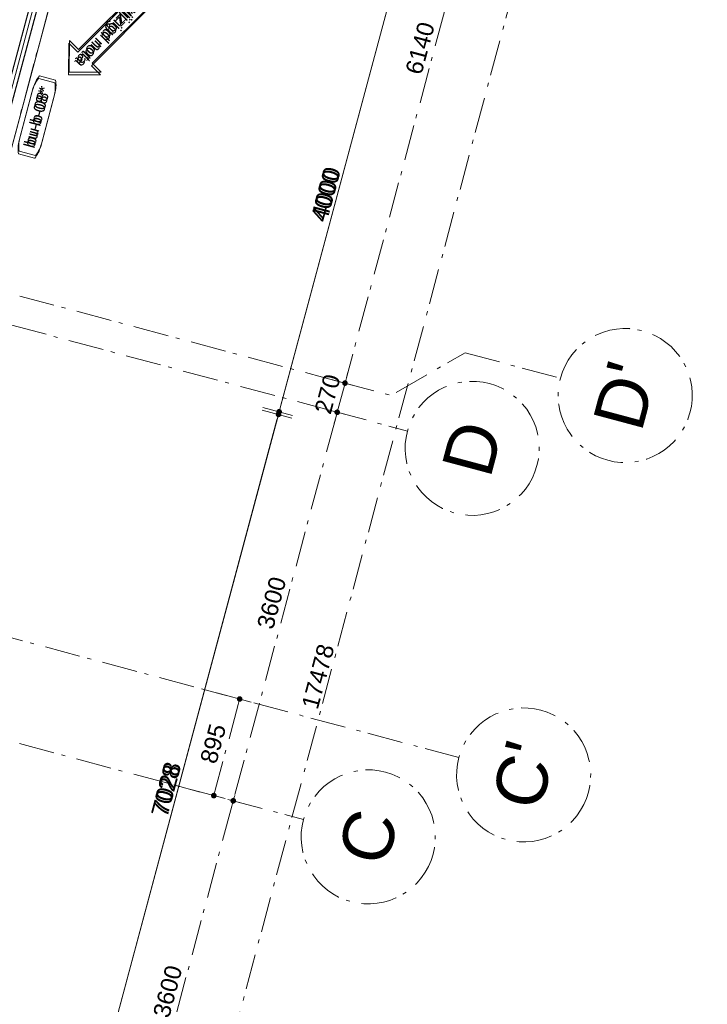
# Model space of a CAD drawing. Header units: millimetres. Extents: x -7616 to 74263, y -34032 to 21987.
# Tile 58 of 60: x 65825 to 71976, y -23698 to -14885. Entities that reach past the tile are written whole.
import ezdxf
from ezdxf.enums import TextEntityAlignment as Align

# ---------------------------------------------------------------- set-up
doc = ezdxf.new("R2010")
doc.units = ezdxf.units.MM
doc.header["$LTSCALE"] = 508
doc.header["$PDMODE"] = 1
doc.header["$PDSIZE"] = -2
doc.linetypes.add('Dash Style-1', pattern=[0.41664, 0.20828, -0.20836])
doc.linetypes.add('Dash Style-6', pattern=[1.04164, 0.625, -0.20828, 0.06943, -0.13893])
doc.layers.get('0').update_dxf_attribs({"lineweight": 0})
doc.layers.get('DEFPOINTS').update_dxf_attribs({"lineweight": 0})
for name, color, linetype, lineweight in [('(00) tekening-lijn draairichting', 7, 'Dash Style-1', 0), ('(00) tekening-merk kozijn', 40, 'Continuous', 0), ('(00) tekening-stramien-algemeen', 7, 'Dash Style-6', 0), ('(00) tekening-wijzigingspijl', 142, 'Continuous', 0), ('(00) tekst-algemeen', 8, 'Continuous', 0), ('(42) binnenwandafwerkingen-R plaatmateriaal algemeen', 12, 'Continuous', 0), ('(__) constructies_materialen-Xh2 staalproducten', 1, 'Continuous', 0), ('Dimension', 7, 'Continuous', 0), ('None', 7, 'Continuous', 0)]:
    doc.layers.add(name, color=color, linetype=linetype, lineweight=lineweight)
doc.styles.add('Arial', font='Arial')
doc.styles.add('Helvetica', font='Helvetica')
doc.dimstyles.new('KE __', dxfattribs={"dimtxt": 151.308594, "dimasz": 50.074463, "dimexe": 125, "dimexo": 500, "dimgap": 25, "dimtad": 1, "dimdec": 1, "dimtxsty": 'Helvetica', "dimblk": 'DOT', "dimblk1": 'DOT', "dimblk2": 'DOT', "dimcen": 0, "dimdle": 100, "dimazin": 0, "dimtfac": 0.8, "dimtdec": 1, "dimtix": 1, "dimtmove": 0, "dimatfit": 0, "dimldrblk": 'DOT', "dimfxl": 150, "dimfxlon": 1, "dimfrac": 2, "dimtolj": 1, "dimarcsym": 0})

# ---------------------------------------------------------------- blocks, each defined once
blk = doc.blocks.new('_Dot')
at = {"color": 0, "linetype": 'ByBlock', "lineweight": -2}
blk.add_line((-0.5, 0), (-1, 0), dxfattribs=at)
at = {"color": 0, "linetype": 'ByBlock', "const_width": 0.5}
blk.add_lwpolyline([(-0.25, 0, 1), (0.25, 0, 1)], format="xyb", close=True, dxfattribs=at)
blk = doc.blocks.new('*D52')
at = {"layer": 'DEFPOINTS', "color": 0, "transparency": 33554687}
for p in [(21347.1, 14915), (20280.1, 10915), (23375, 10915)]:
    blk.add_point(p, dxfattribs=at)
at = {"layer": 'Dimension', "color": 0, "lineweight": -2, "transparency": 33554687}
for p, q in [((23225, 14915), (23500, 14915)), ((23375, 14864.9), (23375, 10965.1)), ((23225, 10915), (23500, 10915))]:
    blk.add_line(p, q, dxfattribs=at)
at = {"layer": 'Dimension', "color": 0, "lineweight": -2, "xscale": 50.07446289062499, "yscale": 50.07446289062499, "zscale": 50.07446289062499}
for p, rotation in [((23375, 14915), 90), ((23375, 10915), 270)]:
    blk.add_blockref('_Dot', p, dxfattribs=dict(at, rotation=rotation))
at = {"layer": 'Dimension', "color": 0, "lineweight": 0, "transparency": 33554687, "insert": (23274.3, 12915), "char_height": 151.31, "attachment_point": 5, "rotation": 90, "style": 'Helvetica'}
blk.add_mtext('\\A1;4000', dxfattribs=at)
blk = doc.blocks.new('00-merk kozijn')
at = {"layer": '(00) tekening-merk kozijn', "color": 2, "lineweight": 0, "transparency": 33554687, "flags": 128}
blk.add_lwpolyline([(233.3, 50, 0.105357), (349.4, 74.7), (350, 75), (350, 225), (349.4, 225.3, 0.105357), (233.3, 250), (-233.3, 250, 0.105357), (-349.4, 225.3), (-350, 225), (-350, 75), (-349.4, 74.7, 0.105357), (-233.3, 50)], format="xyb", close=True, dxfattribs=at)
at = {"layer": 'None', "color": 7, "linetype": 'Continuous', "lineweight": 0, "transparency": 33554687}
blk.add_point((0, 0), dxfattribs=at)
at = {"layer": '(00) tekening-merk kozijn', "color": 2, "transparency": 33554687, "style": 'Arial'}
blk.add_attdef('MERK', text='', height=100.7, dxfattribs=at).set_placement((0, 149.9), align=Align.MIDDLE_CENTER)
blk = doc.blocks.new('zetwerk omlijsting eternit')
at = {"layer": '(__) constructies_materialen-Xh2 staalproducten', "color": 3, "lineweight": 0, "transparency": 33554687, "flags": 128}
for points in [[(6.8, 12.7), (-17, 12.7), (-17, 10.7), (5, 10.7), (14.7, -100), (16.5, -98)], [(16.5, -98), (14.7, -100), (205, -100), (205, -30.3), (155, -30.3), (155, 30), (153, 30), (153, -32.3), (203, -32.3), (203, -98)], [(205, 48), (157, 48), (157, 0), (155, 0), (155, 50), (205, 50)]]:
    blk.add_lwpolyline(points, close=True, dxfattribs=at)
blk = doc.blocks.new('kozijn aansluiting-hoek met lijst eternit')
at = {"layer": '(42) binnenwandafwerkingen-R plaatmateriaal algemeen', "color": 17, "lineweight": 0, "transparency": 33554687, "flags": 128}
blk.add_lwpolyline([(-32, 444), (-22, 444), (-22, 75), (-32, 75)], close=True, dxfattribs=at)
at = {"layer": 'None', "color": 17, "lineweight": 0, "transparency": 33554687}
blk.add_line((-17, 230), (-17, 444), dxfattribs=at)
at = {"layer": 'None', "color": 17, "lineweight": 0, "transparency": 33554687, "flags": 128}
blk.add_lwpolyline([(-76, 70), (0, 70), (0, 0), (-76, 0)], close=True, dxfattribs=at)
at = {"layer": 'None', "color": 7, "linetype": 'Continuous', "lineweight": 0, "transparency": 33554687}
for p in [(0, 0), (5, 0)]:
    blk.add_point(p, dxfattribs=at)
at = {"layer": 'None', "color": 17, "transparency": 33554687}
blk.add_blockref('zetwerk omlijsting eternit', (0, 0), dxfattribs=at)
blk = doc.blocks.new('wijzigingspijl-100')
at = {"layer": '(00) tekening-wijzigingspijl', "color": 1, "lineweight": 0, "flags": 128}
blk.add_lwpolyline([(-1031.3, -85.4), (-1031.3, 87.4), (-202.6, 87.4), (-202.6, 202.6), (0, 0), (-202.6, -200.6), (-202.6, -85.4)], close=True, dxfattribs=at)
at = {"layer": '(00) tekening-wijzigingspijl', "color": 1, "style": 'Arial'}
blk.add_attdef('hoofdveld', text='', height=102, dxfattribs=at).set_placement((-572.5, 1), align=Align.MIDDLE_CENTER)
blk.add_attdef('subveld', text='', height=75.5, dxfattribs=at).set_placement((-1031.3, -246.4), align=Align.MIDDLE_LEFT)
blk = doc.blocks.new('bu-b-08')
at = {"layer": '(00) tekening-lijn draairichting', "color": 17, "lineweight": 0, "transparency": 33554687, "flags": 128}
for points in [[(1828.8, -374, 0.133219), (1729.2, -7.2), (1085.1, -374)], [(4189.2, -374, -0.133219), (4288.9, -7.2), (4933, -374)]]:
    blk.add_lwpolyline(points, format="xyb", dxfattribs=at)
at = {"layer": 'None', "color": 17, "lineweight": 0, "transparency": 33554687}
blk.add_line((4933, -409), (1161.1, -409), dxfattribs=at)
at = {"layer": 'None', "color": 17, "lineweight": 0, "transparency": 33554687, "flags": 128}
for points in [[(1041.1, -374), (4977, -374), (4977, 0), (1041.1, 0)], [(5009, -374), (5009, -444), (1009.1, -444), (1009.1, -374)], [(1161.1, -374), (1161.1, -444), (1085.1, -444), (1085.1, -374)], [(1828.8, -374), (1828.8, -444), (1752.8, -444), (1752.8, -374)], [(1904.8, -374), (1904.8, -444), (1828.8, -444), (1828.8, -374)], [(4189.2, -374), (4189.2, -444), (4113.2, -444), (4113.2, -374)], [(4189.2, -379), (4189.2, -444), (4113.2, -444), (4113.2, -379)], [(4265.2, -374), (4265.2, -444), (4189.2, -444), (4189.2, -374)], [(4933, -374), (4933, -444), (4857, -444), (4857, -374)], [(5023.7, -444), (2744, -444), (2744, -444), (2162.6, -444), (2162.6, -444), (994.4, -444), (994.4, -544), (5023.7, -544)]]:
    blk.add_lwpolyline(points, close=True, dxfattribs=at)
at = {"layer": '(00) tekst-algemeen', "color": 17, "transparency": 33554687}
ref = blk.add_blockref('00-merk kozijn', (3009, -544), dxfattribs=dict(at, rotation=180))
ref.add_attrib('MERK', 'bu-b-08*', dxfattribs={"layer": '(00) tekening-merk kozijn', "color": 2, "transparency": 33554687, "height": 100.69, "style": 'Arial'}).set_placement((3009, -693.9), align=Align.MIDDLE_CENTER)
at = {"layer": 'None', "color": 17, "transparency": 33554687, "xscale": -1}
blk.add_blockref('kozijn aansluiting-hoek met lijst eternit', (1009.1, -444), dxfattribs=at)
at = {"layer": 'None', "color": 17, "transparency": 33554687}
blk.add_blockref('kozijn aansluiting-hoek met lijst eternit', (5009, -444), dxfattribs=at)
at = {"layer": 'None', "color": 17, "transparency": 33554687, "rotation": 150}
blk.add_blockref('wijzigingspijl-100', (3459, -869), dxfattribs=at).add_auto_attribs({'hoofdveld': 'gewijzigd nota'})
blk = doc.blocks.new('*D127')
at = {"layer": 'DEFPOINTS', "color": 0, "transparency": 33554687}
for p in [(20450.1, 10915), (20315, 3887), (23375, 3887)]:
    blk.add_point(p, dxfattribs=at)
at = {"layer": 'Dimension', "color": 0, "lineweight": -2, "transparency": 33554687}
for p, q in [((23225, 10915), (23500, 10915)), ((23375, 10864.9), (23375, 3937.1)), ((23225, 3887), (23500, 3887))]:
    blk.add_line(p, q, dxfattribs=at)
at = {"layer": 'Dimension', "color": 0, "lineweight": -2, "xscale": 50.07446289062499, "yscale": 50.07446289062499, "zscale": 50.07446289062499}
for p, rotation in [((23375, 10915), 90), ((23375, 3887), 270)]:
    blk.add_blockref('_Dot', p, dxfattribs=dict(at, rotation=rotation))
at = {"layer": 'Dimension', "color": 0, "lineweight": 0, "transparency": 33554687, "insert": (23274.3, 7401), "char_height": 151.31, "attachment_point": 5, "rotation": 90, "style": 'Helvetica'}
blk.add_mtext('\\A1;7028', dxfattribs=at)
blk = doc.blocks.new('Group-91-1')
at = {"layer": '(00) tekening-stramien-algemeen', "color": 2, "lineweight": 0, "transparency": 33554687}
for p, q in [((71038, 270), (-1884.5, 270)), ((71038, 0), (-1884.5, 0)), ((71014.5, -2704.9), (-1884.5, -2704.9)), ((71014.5, -3599.9), (-1884.5, -3599.9))]:
    blk.add_line(p, q, dxfattribs=at)
blk = doc.blocks.new('Stramien blok B')
at = {"layer": '(00) tekening-stramien-algemeen', "color": 2, "lineweight": 0, "transparency": 33554687}
blk.add_line((67660, 6543), (67660, 1818.9), dxfattribs=at)
at = {"layer": 'None', "color": 17, "transparency": 33554687}
blk.add_blockref('Group-91-1', (0, 0), dxfattribs=at)
blk = doc.blocks.new('00-stramienbol')
at = {"layer": '(00) tekening-stramien-algemeen', "color": 2, "lineweight": 0, "transparency": 33554687, "flags": 128}
blk.add_lwpolyline([(0, 600), (58.8, 597.1), (117.1, 588.5), (174.2, 574.2), (229.6, 554.3), (282.8, 529.2), (333.3, 498.9), (380.6, 463.8), (424.3, 424.3), (463.8, 380.6), (498.9, 333.3), (529.2, 282.8), (554.3, 229.6), (574.2, 174.2), (588.5, 117.1), (597.1, 58.8), (600, 0), (597.1, -58.8), (588.5, -117.1), (574.2, -174.2), (554.3, -229.6), (529.2, -282.8), (498.9, -333.3), (463.8, -380.6), (424.3, -424.3), (380.6, -463.8), (333.3, -498.9), (282.8, -529.2), (229.6, -554.3), (174.2, -574.2), (117.1, -588.5), (58.8, -597.1), (0, -600), (-58.8, -597.1), (-117.1, -588.5), (-174.2, -574.2), (-229.6, -554.3), (-282.8, -529.2), (-333.3, -498.9), (-380.6, -463.8), (-424.3, -424.3), (-463.8, -380.6), (-498.9, -333.3), (-529.2, -282.8), (-554.3, -229.6), (-574.2, -174.2), (-588.5, -117.1), (-597.1, -58.8), (-600, 0), (-597.1, 58.8), (-588.5, 117.1), (-574.2, 174.2), (-554.3, 229.6), (-529.2, 282.8), (-498.9, 333.3), (-463.8, 380.6), (-424.3, 424.3), (-380.6, 463.8), (-333.3, 498.9), (-282.8, 529.2), (-229.6, 554.3), (-174.2, 574.2), (-117.1, 588.5), (-58.8, 597.1)], close=True, dxfattribs=at)
at = {"layer": '(00) tekening-stramien-algemeen', "color": 7, "linetype": 'Continuous', "lineweight": 0, "transparency": 33554687}
for p in [(0, 600), (-600, 0), (0, 0), (600, 0), (0, -600)]:
    blk.add_point(p, dxfattribs=at)
at = {"layer": '(00) tekening-stramien-algemeen', "color": 2, "transparency": 33554687, "style": 'Arial'}
blk.add_attdef('hoofdveld', text='', height=453.1, dxfattribs=at).set_placement((0, 0), align=Align.MIDDLE_CENTER)
at = {"layer": 'None', "color": 0, "flags": 1}
for tag, p in [('subveld_1', (-600, -1415.6)), ('subveld_2', (-600, -2231.2))]:
    blk.add_attdef(tag, p, '', height=453.1, dxfattribs=at)
blk = doc.blocks.new('*D208')
at = {"layer": '(00) tekening-stramien-algemeen', "color": 0, "lineweight": -2, "transparency": 33554687}
for p, q in [((3601.3, -50), (3601.3, -175)), ((7151.2, -50), (3651.4, -50)), ((7201.3, -50), (7201.3, -175))]:
    blk.add_line(p, q, dxfattribs=at)
at = {"layer": 'DEFPOINTS', "color": 0, "transparency": 33554687}
for p in [(3601.3, 450), (7201.3, 450), (3601.3, -50)]:
    blk.add_point(p, dxfattribs=at)
at = {"layer": '(00) tekening-stramien-algemeen', "color": 0, "lineweight": -2, "xscale": 50.07446289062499, "yscale": 50.07446289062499, "zscale": 50.07446289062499, "rotation": 180}
blk.add_blockref('_Dot', (3601.3, -50), dxfattribs=at)
at = {"layer": '(00) tekening-stramien-algemeen', "color": 0, "lineweight": -2, "xscale": 50.07446289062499, "yscale": 50.07446289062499, "zscale": 50.07446289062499}
blk.add_blockref('_Dot', (7201.3, -50), dxfattribs=at)
at = {"layer": '(00) tekening-stramien-algemeen', "color": 0, "lineweight": 0, "transparency": 33554687, "insert": (5401.3, 75.7), "char_height": 151.31, "attachment_point": 5, "style": 'Helvetica'}
blk.add_mtext('\\A1;3600', dxfattribs=at)
blk = doc.blocks.new('*D209')
at = {"layer": '(00) tekening-stramien-algemeen', "color": 0, "lineweight": -2, "transparency": 33554687}
for p, q in [((7201.3, -50), (7201.3, -175)), ((10751.2, -50), (7251.4, -50)), ((10801.3, -73.9), (10801.3, -175))]:
    blk.add_line(p, q, dxfattribs=at)
at = {"layer": 'DEFPOINTS', "color": 0, "transparency": 33554687}
for p in [(7201.3, 450), (10801.3, 426.1), (7201.3, -50)]:
    blk.add_point(p, dxfattribs=at)
at = {"layer": '(00) tekening-stramien-algemeen', "color": 0, "lineweight": -2, "xscale": 50.07446289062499, "yscale": 50.07446289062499, "zscale": 50.07446289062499, "rotation": 180}
blk.add_blockref('_Dot', (7201.3, -50), dxfattribs=at)
at = {"layer": '(00) tekening-stramien-algemeen', "color": 0, "lineweight": -2, "xscale": 50.07446289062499, "yscale": 50.07446289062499, "zscale": 50.07446289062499}
blk.add_blockref('_Dot', (10801.3, -50), dxfattribs=at)
at = {"layer": '(00) tekening-stramien-algemeen', "color": 0, "lineweight": 0, "transparency": 33554687, "insert": (9001.3, 75.7), "char_height": 151.31, "attachment_point": 5, "style": 'Helvetica'}
blk.add_mtext('\\A1;3600', dxfattribs=at)
blk = doc.blocks.new('*D210')
at = {"layer": '(00) tekening-stramien-algemeen', "color": 0, "lineweight": -2, "transparency": 33554687}
for p, q in [((10751.2, -50), (10701.2, -50)), ((10801.3, -50), (10801.3, -175)), ((11071.3, -50), (10801.3, -50)), ((11071.3, -50.1), (11071.3, -175)), ((11121.4, -50), (11171.5, -50))]:
    blk.add_line(p, q, dxfattribs=at)
at = {"layer": 'DEFPOINTS', "color": 0, "transparency": 33554687}
for p in [(10801.3, 450), (11071.3, 449.9), (10801.3, -50)]:
    blk.add_point(p, dxfattribs=at)
at = {"layer": '(00) tekening-stramien-algemeen', "color": 0, "lineweight": -2, "xscale": 50.07446289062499, "yscale": 50.07446289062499, "zscale": 50.07446289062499}
blk.add_blockref('_Dot', (10801.3, -50), dxfattribs=at)
at = {"layer": '(00) tekening-stramien-algemeen', "color": 0, "lineweight": -2, "xscale": 50.07446289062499, "yscale": 50.07446289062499, "zscale": 50.07446289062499, "rotation": 180}
blk.add_blockref('_Dot', (11071.3, -50), dxfattribs=at)
at = {"layer": '(00) tekening-stramien-algemeen', "color": 0, "lineweight": 0, "transparency": 33554687, "insert": (10936.3, 75.7), "char_height": 151.31, "attachment_point": 5, "style": 'Helvetica'}
blk.add_mtext('\\A1;270', dxfattribs=at)
blk = doc.blocks.new('*D212')
at = {"layer": '(00) tekening-stramien-algemeen', "color": 0, "lineweight": -2, "transparency": 33554687}
for p, q in [((7201.3, 500), (7201.3, 255)), ((8096.3, 450), (8096.3, 255)), ((8046.2, 130), (7251.4, 130))]:
    blk.add_line(p, q, dxfattribs=at)
at = {"layer": 'DEFPOINTS', "color": 0, "transparency": 33554687}
for p in [(7201.3, 130), (7201.3, 0), (8096.3, -50)]:
    blk.add_point(p, dxfattribs=at)
at = {"layer": '(00) tekening-stramien-algemeen', "color": 0, "lineweight": -2, "xscale": 50.07446289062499, "yscale": 50.07446289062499, "zscale": 50.07446289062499, "rotation": 180}
blk.add_blockref('_Dot', (7201.3, 130), dxfattribs=at)
at = {"layer": '(00) tekening-stramien-algemeen', "color": 0, "lineweight": -2, "xscale": 50.07446289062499, "yscale": 50.07446289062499, "zscale": 50.07446289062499}
blk.add_blockref('_Dot', (8096.3, 130), dxfattribs=at)
at = {"layer": '(00) tekening-stramien-algemeen', "color": 0, "lineweight": 0, "transparency": 33554687, "insert": (7648.8, 255.7), "char_height": 151.31, "attachment_point": 5, "style": 'Helvetica'}
blk.add_mtext('\\A1;895', dxfattribs=at)
blk = doc.blocks.new('*D213')
at = {"layer": '(00) tekening-stramien-algemeen', "color": 0, "lineweight": -2, "transparency": 33554687}
for p, q in [((11071.3, -96.1), (11071.3, 75)), ((17161.3, -50), (11121.4, -50)), ((17211.3, -503.1), (17211.3, -175))]:
    blk.add_line(p, q, dxfattribs=at)
at = {"layer": 'DEFPOINTS', "color": 0, "transparency": 33554687}
for p in [(11071.3, -50), (17211.3, -3.1), (11071.3, -596.1)]:
    blk.add_point(p, dxfattribs=at)
at = {"layer": '(00) tekening-stramien-algemeen', "color": 0, "lineweight": -2, "xscale": 50.07446289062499, "yscale": 50.07446289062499, "zscale": 50.07446289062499, "rotation": 180}
blk.add_blockref('_Dot', (11071.3, -50), dxfattribs=at)
at = {"layer": '(00) tekening-stramien-algemeen', "color": 0, "lineweight": -2, "xscale": 50.07446289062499, "yscale": 50.07446289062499, "zscale": 50.07446289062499}
blk.add_blockref('_Dot', (17211.3, -50), dxfattribs=at)
at = {"layer": '(00) tekening-stramien-algemeen', "color": 0, "lineweight": 0, "transparency": 33554687, "insert": (14141.3, 75.7), "char_height": 151.31, "attachment_point": 5, "style": 'Helvetica'}
blk.add_mtext('\\A1;6140', dxfattribs=at)
blk = doc.blocks.new('*D214')
at = {"layer": '(00) tekening-stramien-algemeen', "color": 0, "lineweight": -2, "transparency": 33554687}
for p, q in [((-267.1, -446), (-267.1, -721)), ((17211.3, -446.1), (17211.3, -721.1)), ((-217, -596), (17161.3, -596.1))]:
    blk.add_line(p, q, dxfattribs=at)
at = {"layer": 'DEFPOINTS', "color": 0, "transparency": 33554687}
for p in [(-267.1, 3333.4), (17211.3, 100), (17211.3, -596.1)]:
    blk.add_point(p, dxfattribs=at)
at = {"layer": '(00) tekening-stramien-algemeen', "color": 0, "lineweight": -2, "xscale": 50.07446289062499, "yscale": 50.07446289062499, "zscale": 50.07446289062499}
for p, rotation in [((-267.1, -596), 179.9996842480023), ((17211.3, -596.1), 359.9996842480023)]:
    blk.add_blockref('_Dot', p, dxfattribs=dict(at, rotation=rotation))
at = {"layer": '(00) tekening-stramien-algemeen', "color": 0, "lineweight": 0, "transparency": 33554687, "insert": (8472.1, -495.4), "char_height": 151.31, "attachment_point": 5, "rotation": 359.99968, "style": 'Helvetica'}
blk.add_mtext('\\A1;17478', dxfattribs=at)
blk = doc.blocks.new('blok b-v2-gevel_constructie')
at = {"layer": 'None', "color": 17, "transparency": 33554687, "rotation": 90}
blk.add_blockref('bu-b-08', (19905.91, 9905.97), dxfattribs=at)
at = {"layer": 'Dimension', "color": 17, "lineweight": 0, "transparency": 33554687}
for base, p1, p2, picture, middle in [((23374.97, 10915), (21347.14, 14915), (20280.07, 10915), '*D52', (23274.31, 12915)), ((23374.97, 3887), (20450.1, 10915), (20315, 3887), '*D127', (23274.31, 7401))]:
    dim = blk.add_linear_dim(base=base, p1=p1, p2=p2, angle=270, dimstyle='KE __', override={"dimtxt": 151.308594, "dimgap": 25, "dimpost": '<>', "dimtxsty": 'Helvetica', "dimtmove": 2}, dxfattribs=at)
    dim.commit()
    dim.dimension.update_dxf_attribs({"geometry": picture, "text_midpoint": middle})
blk = doc.blocks.new('blok B 02 (2D)')
at = {"layer": 'None', "color": 17, "transparency": 33554687}
blk.add_blockref('blok b-v2-gevel_constructie', (47480.01, -0.02), dxfattribs=at)
blk = doc.blocks.new('stramien kop gevel blok B')
at = {"layer": '(00) tekening-stramien-algemeen', "color": 2, "lineweight": 0}
for p, q in [((7201.3, 0), (7201.3, -700)), ((8096.3, 0), (8096.3, -1900)), ((10801.3, 0), (10801.3, -700)), ((11611.3, -1018.4), (11611.3, -1900))]:
    blk.add_line(p, q, dxfattribs=at)
at = {"layer": '(00) tekening-stramien-algemeen', "color": 2, "lineweight": 0, "transparency": 33554687, "flags": 128}
blk.add_lwpolyline([(11071.3, 0), (11071.3, -475.4), (11611.3, -1018.4)], dxfattribs=at)
at = {"layer": '(00) tekening-stramien-algemeen', "color": 2}
ref = blk.add_blockref('00-stramienbol', (7201.3, -1300), dxfattribs=dict(at, rotation=180))
ref.add_attrib('hoofdveld', 'C', dxfattribs={"color": 2, "transparency": 33554687, "height": 453.1, "style": 'Arial'}).set_placement((7201.3, -1300), align=Align.MIDDLE_CENTER)
ref = blk.add_blockref('00-stramienbol', (10801.3, -1300), dxfattribs=dict(at, rotation=180))
ref.add_attrib('hoofdveld', 'D', dxfattribs={"color": 2, "transparency": 33554687, "height": 453.1, "style": 'Arial'}).set_placement((10801.3, -1300), align=Align.MIDDLE_CENTER)
ref = blk.add_blockref('00-stramienbol', (8096.3, -2500), dxfattribs=dict(at, rotation=180))
ref.add_attrib('hoofdveld', "C'", dxfattribs={"color": 2, "transparency": 33554687, "height": 453.1, "style": 'Arial'}).set_placement((8096.3, -2500), align=Align.MIDDLE_CENTER)
ref = blk.add_blockref('00-stramienbol', (11611.3, -2500), dxfattribs=dict(at, xscale=-1, rotation=180))
ref.add_attrib('hoofdveld', "D'", dxfattribs={"color": 2, "transparency": 33554687, "height": 453.1, "style": 'Arial'}).set_placement((11611.3, -2500), align=Align.MIDDLE_CENTER)
at = {"layer": '(00) tekening-stramien-algemeen', "color": 2, "lineweight": 0, "transparency": 33554687}
dim = blk.add_linear_dim(base=(17211.3, -596.1), p1=(-267.1, 3333.4), p2=(17211.3, 100), angle=359.99968, dimstyle='KE __', override={"dimgap": 25, "dimdec": 0, "dimpost": '<>', "dimtxsty": 'Helvetica', "dimtmove": 2}, dxfattribs=at)
dim.commit()
dim.dimension.update_dxf_attribs({"geometry": '*D214', "text_midpoint": (8472.1, -495.4)})
for base, p1, p2, picture, middle in [((3601.3, -50), (7201.3, 450), (3601.3, 450), '*D208', (5401.3, 75.7)), ((7201.3, 130), (8096.3, -50), (7201.3, 0), '*D212', (7648.8, 255.7)), ((7201.3, -50), (10801.3, 426.1), (7201.3, 450), '*D209', (9001.3, 75.7)), ((10801.3, -50), (11071.3, 449.9), (10801.3, 450), '*D210', (10936.3, 75.7)), ((11071.3, -50), (17211.3, -3.1), (11071.3, -596.1), '*D213', (14141.3, 75.7))]:
    dim = blk.add_linear_dim(base=base, p1=p1, p2=p2, dimstyle='KE __', override={"dimgap": 50, "dimdec": 0, "dimpost": '<>', "dimtxsty": 'Helvetica', "dimtmove": 2}, dxfattribs=at)
    dim.commit()
    dim.dimension.update_dxf_attribs({"geometry": picture, "text_midpoint": middle})

msp = doc.modelspace()

# ---------------------------------------------------------------- block references
at = {"layer": 'None', "color": 17, "transparency": 33554687}
for name, p, rotation in [('Stramien blok B', (0, 0), 344.9999645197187), ('blok B 02 (2D)', (-3125.9, -10622.9), 344.9999999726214), ('blok b-v2-gevel_constructie', (42742.8, -22887.6), 344.9999673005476), ('stramien kop gevel blok B', (65827, -28820.7), 75.02800383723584)]:
    msp.add_blockref(name, p, dxfattribs=dict(at, rotation=rotation))

doc.saveas('drawing.dxf')
